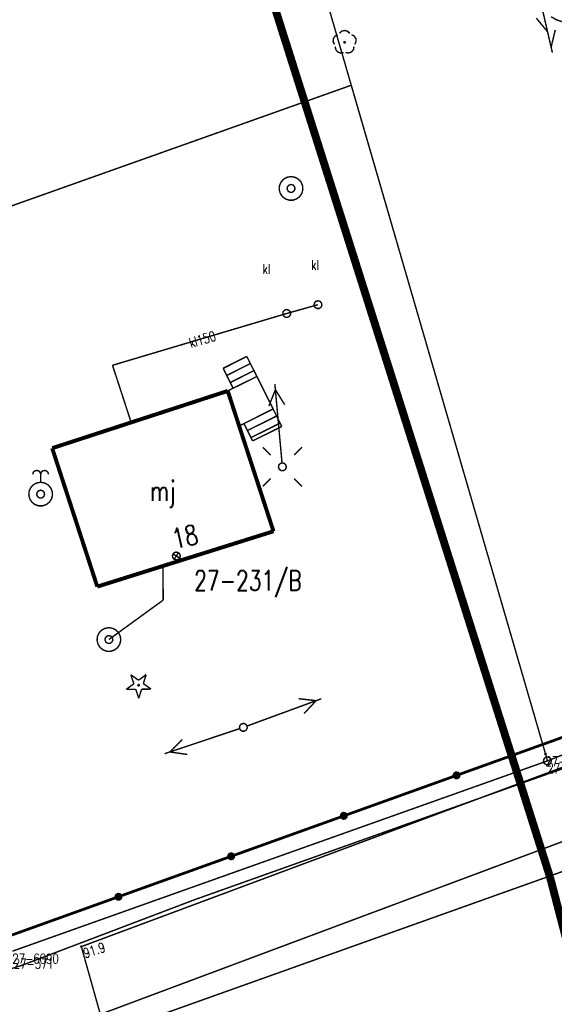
# Model space of a CAD drawing. Header units: metres. Extents: x 7542868 to 7543897, y 5828496 to 5830561.
# Tile 18 of 122: x 7543211 to 7543245, y 5829912 to 5829974. Entities that reach past the tile are written whole.
import ezdxf
from ezdxf.enums import TextEntityAlignment as Align

# ---------------------------------------------------------------- set-up
doc = ezdxf.new("R2010")
doc.units = ezdxf.units.M
doc.header["$MEASUREMENT"] = 0
for name, color, linetype in [('ADRESY_EADTD_T_0', 7, 'Continuous'), ('ADRESY_EAPADR_T_0', 7, 'Continuous'), ('BDOT500_KTJZ_L_0', 7, 'Continuous'), ('BDOT500_KTOK_L_1', 7, 'Continuous'), ('BDOT500_KTOK_L_4', 7, 'Continuous'), ('BDOT500_OBOP_T_0', 7, 'Continuous'), ('BDOT500_OBOP_T_1', 7, 'Continuous'), ('BDOT500_RTPW_T_0', 7, 'Continuous'), ('BUDYNKI_EGBB_E_T_0', 7, 'Continuous'), ('BUDYNKI_EGBB_L_0', 7, 'Continuous'), ('BUDYNKI_EGBE_L_3', 7, 'Continuous'), ('GESUT_SUPE_L_3', 7, 'Continuous'), ('GESUT_SUPK_E_T_1', 7, 'Continuous'), ('GESUT_SUPK_L_1', 7, 'Continuous'), ('GESUT_SUPP_L_6', 7, 'Continuous'), ('GESUT_SUPT_L_0', 7, 'Continuous'), ('GESUT_SUPW_L_1', 7, 'Continuous'), ('GESUT_SUSM_T_0', 7, 'Continuous'), ('GESUT_SUSM_T_3', 7, 'Continuous'), ('GESUT_SUUK_E_T_3', 7, 'Continuous'), ('GESUT_SUUK_T_2', 7, 'Continuous'), ('GESUT_SUUK_T_4', 7, 'Continuous'), ('GESUT_SUUW_T_1', 7, 'Continuous'), ('GESUT_SUUW_T_2', 7, 'Continuous'), ('GLOWNA_BAZA_DZIALKI', 7, 'Continuous'), ('GLOWNA_BAZA_NUMERY_PUNKTOW', 7, 'Continuous'), ('GLOWNA_BAZA_PUNKTY', 7, 'Continuous'), ('LINIA_DRZEW', 7, 'Continuous'), ('SZUMIN_511-1_DROGA_POM_UZUPEL__', 7, 'Continuous')]:
    doc.layers.add(name, color=color, linetype=linetype)
doc.styles.add('STYL_ARIAL', font='simplex', dxfattribs={"width": 0.75, "oblique": 0.1})

msp = doc.modelspace()

# ---------------------------------------------------------------- linework, layer by layer
at = {"layer": 'ADRESY_EAPADR_T_0', "color": 7, "const_width": 0.09}
for points in [[(7543220.5803, 5829940.3062), (7543220.7209, 5829940.2973), (7543220.8344, 5829940.2138), (7543220.8847, 5829940.0822), (7543220.8559, 5829939.9443), (7543220.7571, 5829939.8439), (7543220.6197, 5829939.8128), (7543220.4873, 5829939.8609), (7543220.402, 5829939.973), (7543220.3908, 5829940.1134), (7543220.4573, 5829940.2376), (7543220.5803, 5829940.3062)], [(7543220.8469, 5829939.9289), (7543220.4241, 5829940.1957)], [(7543220.5021, 5829939.8509), (7543220.7689, 5829940.2737)]]:
    msp.add_lwpolyline(points, dxfattribs=at)
at = {"layer": 'BDOT500_KTJZ_L_0', "color": 7, "const_width": 0.09}
for points in [[(7543214.63, 5829915.37), (7543251.96, 5829929.28)], [(7543251.44, 5829924.4), (7543215.83, 5829911.09)], [(7543215.83, 5829911.09), (7543214.63, 5829915.37)]]:
    msp.add_lwpolyline(points, dxfattribs=at)
at = {"layer": 'BDOT500_KTOK_L_1', "color": 7, "const_width": 0.09}
msp.add_lwpolyline([(7543245.7806, 5829973.8052), (7543245.3971, 5829973.7844), (7543245.0168, 5829973.8374), (7543244.6535, 5829973.962), (7543244.3208, 5829974.1538)], dxfattribs=at)
at = {"layer": 'BDOT500_KTOK_L_4', "color": 7, "const_width": 0.175}
for points in [[(7543238.3439, 5829926.1945), (7543245.4669, 5829928.7523)], [(7543231.2208, 5829923.6368), (7543238.3439, 5829926.1945)], [(7543238.2094, 5829926.0906), (7543238.174, 5829926.2013), (7543238.2182, 5829926.3089), (7543238.3211, 5829926.363), (7543238.4347, 5829926.3382), (7543238.5058, 5829926.2462), (7543238.5012, 5829926.13), (7543238.4229, 5829926.044), (7543238.3077, 5829926.0284), (7543238.2094, 5829926.0906)], [(7543224.0978, 5829921.0791), (7543231.2208, 5829923.6368)], [(7543231.0863, 5829923.5328), (7543231.051, 5829923.6436), (7543231.0951, 5829923.7512), (7543231.1981, 5829923.8053), (7543231.3117, 5829923.7805), (7543231.3828, 5829923.6885), (7543231.3781, 5829923.5723), (7543231.2999, 5829923.4863), (7543231.1846, 5829923.4707), (7543231.0863, 5829923.5328)], [(7543216.9747, 5829918.5213), (7543224.0978, 5829921.0791)], [(7543223.9633, 5829920.9751), (7543223.9279, 5829921.0859), (7543223.972, 5829921.1935), (7543224.075, 5829921.2475), (7543224.1886, 5829921.2227), (7543224.2597, 5829921.1307), (7543224.2551, 5829921.0145), (7543224.1768, 5829920.9285), (7543224.0616, 5829920.913), (7543223.9633, 5829920.9751)], [(7543209.8517, 5829915.9636), (7543216.9747, 5829918.5213)], [(7543216.8402, 5829918.4174), (7543216.8049, 5829918.5281), (7543216.849, 5829918.6357), (7543216.9519, 5829918.6898), (7543217.0656, 5829918.665), (7543217.1367, 5829918.573), (7543217.132, 5829918.4568), (7543217.0537, 5829918.3708), (7543216.9385, 5829918.3552), (7543216.8402, 5829918.4174)]]:
    msp.add_lwpolyline(points, dxfattribs=at)
at = {"layer": 'BDOT500_OBOP_T_0', "color": 3, "const_width": 0.09}
for points in [[(7543217.7561, 5829932.5567), (7543218.2459, 5829932.21)], [(7543217.9486, 5829931.9883), (7543217.7561, 5829932.5567)], [(7543218.2459, 5829932.21), (7543218.7269, 5829932.5687)], [(7543218.7269, 5829932.5687), (7543218.5486, 5829931.9958)], [(7543217.4676, 5829931.6296), (7543217.9486, 5829931.9883)], [(7543218.0676, 5829931.6371), (7543217.4676, 5829931.6296)], [(7543218.2601, 5829931.0687), (7543218.0676, 5829931.6371)], [(7543218.2498, 5829931.9396), (7543218.2816, 5829931.9264), (7543218.2948, 5829931.8946), (7543218.2816, 5829931.8628), (7543218.2498, 5829931.8496), (7543218.218, 5829931.8628), (7543218.2048, 5829931.8946), (7543218.218, 5829931.9264), (7543218.2498, 5829931.9396)], [(7543218.4384, 5829931.6417), (7543218.2601, 5829931.0687)], [(7543219.0384, 5829931.6491), (7543218.4384, 5829931.6417)], [(7543218.5486, 5829931.9958), (7543219.0384, 5829931.6491)]]:
    msp.add_lwpolyline(points, dxfattribs=at)
at = {"layer": 'BDOT500_OBOP_T_1', "color": 3, "const_width": 0.09}
for points in [[(7543230.6346, 5829972.4004), (7543230.547, 5829972.5731), (7543230.5573, 5829972.7665), (7543230.6627, 5829972.929), (7543230.835, 5829973.0172)], [(7543230.9463, 5829973.0981), (7543231.0835, 5829973.2348), (7543231.2706, 5829973.2848), (7543231.4577, 5829973.2348), (7543231.5949, 5829973.0981)], [(7543231.7061, 5829973.0172), (7543231.8785, 5829972.929), (7543231.9839, 5829972.7665), (7543231.9942, 5829972.5731), (7543231.9065, 5829972.4004)], [(7543231.2018, 5829971.8884), (7543231.0105, 5829971.8584), (7543230.8298, 5829971.928), (7543230.7078, 5829972.0784), (7543230.6771, 5829972.2696)], [(7543231.2706, 5829972.5797), (7543231.3024, 5829972.5665), (7543231.3156, 5829972.5347), (7543231.3024, 5829972.5029), (7543231.2706, 5829972.4897), (7543231.2388, 5829972.5029), (7543231.2256, 5829972.5347), (7543231.2388, 5829972.5665), (7543231.2706, 5829972.5797)], [(7543231.864, 5829972.2696), (7543231.8334, 5829972.0784), (7543231.7114, 5829971.928), (7543231.5307, 5829971.8584), (7543231.3393, 5829971.8884)]]:
    msp.add_lwpolyline(points, dxfattribs=at)
at = {"layer": 'BDOT500_RTPW_T_0', "color": 7, "const_width": 0.075}
msp.add_lwpolyline([(7543214.63, 5829915.415), (7543214.6618, 5829915.4018), (7543214.675, 5829915.37), (7543214.6618, 5829915.3382), (7543214.63, 5829915.325), (7543214.5982, 5829915.3382), (7543214.585, 5829915.37), (7543214.5982, 5829915.4018), (7543214.63, 5829915.415)], dxfattribs=at)
at = {"layer": 'BUDYNKI_EGBB_L_0', "color": 34, "const_width": 0.25}
for points in [[(7543212.7868, 5829946.8787), (7543223.8833, 5829950.4965)], [(7543223.8833, 5829950.4965), (7543226.7756, 5829941.6253)], [(7543215.6382, 5829938.1272), (7543212.7868, 5829946.8787)], [(7543226.7756, 5829941.6253), (7543215.6382, 5829938.1272)]]:
    msp.add_lwpolyline(points, dxfattribs=at)
at = {"layer": 'BUDYNKI_EGBE_L_3', "color": 7, "const_width": 0.09}
for points in [[(7543223.5933, 5829951.9347), (7543225.0883, 5829952.6752)], [(7543225.0883, 5829952.6752), (7543223.5989, 5829951.9234)], [(7543225.3136, 5829952.2289), (7543223.8214, 5829951.4756)], [(7543225.0883, 5829952.6752), (7543225.7273, 5829951.4095)], [(7543224.2222, 5829950.6689), (7543223.5933, 5829951.9347)], [(7543225.539, 5829951.7825), (7543224.0438, 5829951.0278)], [(7543225.7273, 5829951.4095), (7543224.2222, 5829950.6689)], [(7543226.7517, 5829949.3563), (7543225.7273, 5829951.4095)], [(7543224.2222, 5829950.6689), (7543223.8833, 5829950.4965)], [(7543223.8833, 5829950.4965), (7543224.6089, 5829948.2812)], [(7543224.9079, 5829948.4333), (7543226.7517, 5829949.3563)], [(7543226.7517, 5829949.3563), (7543227.2995, 5829948.25)], [(7543226.7517, 5829949.3563), (7543226.7517, 5829949.3563)], [(7543224.6089, 5829948.2812), (7543224.9079, 5829948.4333)], [(7543225.4556, 5829947.337), (7543224.9079, 5829948.4333)], [(7543226.9736, 5829948.9082), (7543225.1273, 5829947.9941)], [(7543227.1954, 5829948.4602), (7543225.3508, 5829947.5468)], [(7543227.2995, 5829948.25), (7543225.4556, 5829947.337)]]:
    msp.add_lwpolyline(points, dxfattribs=at)
at = {"layer": 'GESUT_SUPE_L_3', "color": 1, "const_width": 0.09}
for points in [[(7543227.3147, 5829945.9488), (7543226.8628, 5829950.9284)], [(7543226.4869, 5829949.5387), (7543226.8944, 5829950.5798)], [(7543227.4828, 5829949.6291), (7543226.8944, 5829950.5798)], [(7543225.1063, 5829929.3163), (7543229.8002, 5829931.0389)], [(7543228.3606, 5829931.0432), (7543229.4716, 5829930.9183)], [(7543228.7051, 5829930.1044), (7543229.4716, 5829930.9183)], [(7543219.8929, 5829927.5644), (7543224.6345, 5829929.1509)], [(7543220.2248, 5829927.6755), (7543221.0145, 5829928.4669)], [(7543220.2248, 5829927.6755), (7543221.3317, 5829927.5186)]]:
    msp.add_lwpolyline(points, dxfattribs=at)
at = {"layer": 'GESUT_SUPK_L_1', "color": 34, "const_width": 0.09}
for points in [[(7543229.5862, 5829955.9471), (7543227.6098, 5829955.3932)], [(7543227.6098, 5829955.3932), (7543229.5862, 5829955.9471)], [(7543216.6003, 5829952.1189), (7543227.6098, 5829955.3932)], [(7543216.6003, 5829952.1189), (7543227.6098, 5829955.3932)], [(7543217.7782, 5829948.5061), (7543216.6003, 5829952.1189)], [(7543217.7782, 5829948.5061), (7543216.6003, 5829952.1189)]]:
    msp.add_lwpolyline(points, dxfattribs=at)
at = {"layer": 'GESUT_SUPP_L_6', "color": 30, "const_width": 0.09}
for points in [[(7543253.2995, 5829929.5573), (7543221.7702, 5829918.3287)], [(7543221.7702, 5829918.3287), (7543210.8573, 5829914.1828)], [(7543210.8573, 5829914.1828), (7543196.0368, 5829909.5127)]]:
    msp.add_lwpolyline(points, dxfattribs=at)
at = {"layer": 'GESUT_SUPT_L_0', "color": 30, "const_width": 0.09}
for points in [[(7543244.4034, 5829971.8876), (7543243.2774, 5829976.7591)], [(7543244.0994, 5829973.2029), (7543243.387, 5829974.0646)], [(7543244.3246, 5829972.2286), (7543244.5866, 5829973.3155)]]:
    msp.add_lwpolyline(points, dxfattribs=at)
at = {"layer": 'GESUT_SUPW_L_1', "color": 5, "const_width": 0.09}
for points in [[(7543219.8048, 5829937.2761), (7543219.7883, 5829939.4307)], [(7543219.7883, 5829939.4307), (7543219.8048, 5829937.2761)], [(7543216.3716, 5829934.7818), (7543219.8048, 5829937.2761)], [(7543219.8048, 5829937.2761), (7543216.3716, 5829934.7818)]]:
    msp.add_lwpolyline(points, dxfattribs=at)
at = {"layer": 'GESUT_SUSM_T_0', "color": 7, "const_width": 0.09}
for points in [[(7543226.5948, 5829946.4423), (7543226.0998, 5829946.9373)], [(7543228.0798, 5829946.4423), (7543228.5747, 5829946.9373)], [(7543226.5948, 5829944.9574), (7543226.0998, 5829944.4624)], [(7543228.0798, 5829944.9574), (7543228.5747, 5829944.4624)]]:
    msp.add_lwpolyline(points, dxfattribs=at)
at = {"layer": 'GESUT_SUSM_T_3', "color": 7, "const_width": 0.09}
for points in [[(7543227.3373, 5829945.9499), (7543227.4724, 5829945.9102), (7543227.5647, 5829945.8037), (7543227.5847, 5829945.6643), (7543227.5262, 5829945.5361), (7543227.4077, 5829945.46), (7543227.2668, 5829945.46), (7543227.1483, 5829945.5361), (7543227.0898, 5829945.6643), (7543227.1099, 5829945.8037), (7543227.2021, 5829945.9102), (7543227.3373, 5829945.9499)], [(7543224.8716, 5829929.4802), (7543225.0067, 5829929.4405), (7543225.099, 5829929.334), (7543225.119, 5829929.1946), (7543225.0605, 5829929.0665), (7543224.942, 5829928.9903), (7543224.8011, 5829928.9903), (7543224.6826, 5829929.0665), (7543224.6241, 5829929.1946), (7543224.6442, 5829929.334), (7543224.7364, 5829929.4405), (7543224.8716, 5829929.4802)]]:
    msp.add_lwpolyline(points, dxfattribs=at)
at = {"layer": 'GESUT_SUUK_T_2', "color": 34, "const_width": 0.09}
for points in [[(7543229.5862, 5829956.1971), (7543229.7214, 5829956.1574), (7543229.8137, 5829956.0509), (7543229.8337, 5829955.9115), (7543229.7752, 5829955.7833), (7543229.6567, 5829955.7072), (7543229.5158, 5829955.7072), (7543229.3973, 5829955.7833), (7543229.3388, 5829955.9115), (7543229.3588, 5829956.0509), (7543229.4511, 5829956.1574), (7543229.5862, 5829956.1971)], [(7543227.6098, 5829955.6432), (7543227.745, 5829955.6035), (7543227.8372, 5829955.4971), (7543227.8573, 5829955.3576), (7543227.7987, 5829955.2295), (7543227.6802, 5829955.1533), (7543227.5394, 5829955.1533), (7543227.4209, 5829955.2295), (7543227.3623, 5829955.3576), (7543227.3824, 5829955.4971), (7543227.4746, 5829955.6035), (7543227.6098, 5829955.6432)]]:
    msp.add_lwpolyline(points, dxfattribs=at)
at = {"layer": 'GESUT_SUUK_T_4', "color": 7, "const_width": 0.09}
for points in [[(7543229.5862, 5829956.1971), (7543229.7214, 5829956.1574), (7543229.8137, 5829956.0509), (7543229.8337, 5829955.9115), (7543229.7752, 5829955.7833), (7543229.6567, 5829955.7072), (7543229.5158, 5829955.7072), (7543229.3973, 5829955.7833), (7543229.3388, 5829955.9115), (7543229.3588, 5829956.0509), (7543229.4511, 5829956.1574), (7543229.5862, 5829956.1971)], [(7543227.6098, 5829955.6432), (7543227.745, 5829955.6035), (7543227.8372, 5829955.4971), (7543227.8573, 5829955.3576), (7543227.7987, 5829955.2295), (7543227.6802, 5829955.1533), (7543227.5394, 5829955.1533), (7543227.4209, 5829955.2295), (7543227.3623, 5829955.3576), (7543227.3824, 5829955.4971), (7543227.4746, 5829955.6035), (7543227.6098, 5829955.6432)]]:
    msp.add_lwpolyline(points, dxfattribs=at)
at = {"layer": 'GESUT_SUUW_T_1', "color": 7, "const_width": 0.09}
for points in [[(7543227.8848, 5829964.0463), (7543228.1283, 5829964.0057), (7543228.3455, 5829963.8882), (7543228.5127, 5829963.7065), (7543228.6119, 5829963.4804), (7543228.6322, 5829963.2344), (7543228.5716, 5829962.9951), (7543228.4366, 5829962.7884), (7543228.2418, 5829962.6367), (7543228.0082, 5829962.5566), (7543227.7614, 5829962.5566), (7543227.5278, 5829962.6367), (7543227.333, 5829962.7884), (7543227.198, 5829962.9951), (7543227.1374, 5829963.2344), (7543227.1578, 5829963.4804), (7543227.2569, 5829963.7065), (7543227.4241, 5829963.8882), (7543227.6413, 5829964.0057), (7543227.8848, 5829964.0463)], [(7543227.8848, 5829963.5463), (7543228.02, 5829963.5066), (7543228.1122, 5829963.4002), (7543228.1323, 5829963.2607), (7543228.0737, 5829963.1326), (7543227.9552, 5829963.0564), (7543227.8144, 5829963.0564), (7543227.6959, 5829963.1326), (7543227.6373, 5829963.2607), (7543227.6574, 5829963.4002), (7543227.7496, 5829963.5066), (7543227.8848, 5829963.5463)], [(7543216.3716, 5829935.5318), (7543216.6151, 5829935.4912), (7543216.8323, 5829935.3737), (7543216.9995, 5829935.192), (7543217.0987, 5829934.9659), (7543217.1191, 5829934.7199), (7543217.0584, 5829934.4806), (7543216.9234, 5829934.2739), (7543216.7286, 5829934.1222), (7543216.4951, 5829934.0421), (7543216.2482, 5829934.0421), (7543216.0147, 5829934.1222), (7543215.8198, 5829934.2739), (7543215.6848, 5829934.4806), (7543215.6242, 5829934.7199), (7543215.6446, 5829934.9659), (7543215.7437, 5829935.192), (7543215.911, 5829935.3737), (7543216.1281, 5829935.4912), (7543216.3716, 5829935.5318)], [(7543216.3716, 5829935.0318), (7543216.5068, 5829934.9921), (7543216.599, 5829934.8857), (7543216.6191, 5829934.7462), (7543216.5606, 5829934.6181), (7543216.442, 5829934.542), (7543216.3012, 5829934.542), (7543216.1827, 5829934.6181), (7543216.1242, 5829934.7462), (7543216.1442, 5829934.8857), (7543216.2365, 5829934.9921), (7543216.3716, 5829935.0318)]]:
    msp.add_lwpolyline(points, dxfattribs=at)
at = {"layer": 'GESUT_SUUW_T_2', "color": 7, "const_width": 0.09}
for points in [[(7543211.5569, 5829945.2232), (7543211.5904, 5829945.3482), (7543211.6819, 5829945.4397), (7543211.8069, 5829945.4732), (7543211.9319, 5829945.4397), (7543212.0234, 5829945.3482), (7543212.0569, 5829945.2232)], [(7543212.0569, 5829945.2232), (7543212.0904, 5829945.3482), (7543212.1819, 5829945.4397), (7543212.3069, 5829945.4732), (7543212.4319, 5829945.4397), (7543212.5234, 5829945.3482), (7543212.5569, 5829945.2232)], [(7543212.0569, 5829944.7232), (7543212.3005, 5829944.6825), (7543212.5176, 5829944.565), (7543212.6848, 5829944.3834), (7543212.784, 5829944.1573), (7543212.8044, 5829943.9112), (7543212.7438, 5829943.6719), (7543212.6087, 5829943.4652), (7543212.4139, 5829943.3136), (7543212.1804, 5829943.2334), (7543211.9335, 5829943.2334), (7543211.7, 5829943.3136), (7543211.5051, 5829943.4652), (7543211.3701, 5829943.6719), (7543211.3095, 5829943.9112), (7543211.3299, 5829944.1573), (7543211.4291, 5829944.3834), (7543211.5963, 5829944.565), (7543211.8134, 5829944.6825), (7543212.0569, 5829944.7232)], [(7543212.0569, 5829944.7232), (7543212.0569, 5829945.2232)], [(7543212.0569, 5829944.2232), (7543212.1921, 5829944.1835), (7543212.2843, 5829944.077), (7543212.3044, 5829943.9376), (7543212.2459, 5829943.8094), (7543212.1274, 5829943.7333), (7543211.9865, 5829943.7333), (7543211.868, 5829943.8094), (7543211.8095, 5829943.9376), (7543211.8295, 5829944.077), (7543211.9218, 5829944.1835), (7543212.0569, 5829944.2232)]]:
    msp.add_lwpolyline(points, dxfattribs=at)
at = {"layer": 'GLOWNA_BAZA_DZIALKI', "color": 92, "lineweight": 20, "const_width": 0.09}
for points in [[(7543243.97, 5829927.55), (7543211.52, 5830039.27)], [(7543244.09, 5829927.11), (7543258.96, 5829933.02)], [(7543244.09, 5829927.11), (7543243.97, 5829927.55)], [(7543210.27, 5829915.08), (7543244.09, 5829927.11)], [(7543260.86, 5829925.76), (7543133.36, 5829880.28)]]:
    msp.add_lwpolyline(points, dxfattribs=at)
at = {"layer": 'GLOWNA_BAZA_PUNKTY', "color": 7, "const_width": 0.09}
for points in [[(7543244.09, 5829927.36), (7543244.2252, 5829927.3203), (7543244.3174, 5829927.2139), (7543244.3375, 5829927.0744), (7543244.2789, 5829926.9463), (7543244.1604, 5829926.8701), (7543244.0196, 5829926.8701), (7543243.9011, 5829926.9463), (7543243.8425, 5829927.0744), (7543243.8626, 5829927.2139), (7543243.9548, 5829927.3203), (7543244.09, 5829927.36)], [(7543243.97, 5829927.595), (7543244.0018, 5829927.5818), (7543244.015, 5829927.55), (7543244.0018, 5829927.5182), (7543243.97, 5829927.505), (7543243.9382, 5829927.5182), (7543243.925, 5829927.55), (7543243.9382, 5829927.5818), (7543243.97, 5829927.595)]]:
    msp.add_lwpolyline(points, dxfattribs=at)
at = {"layer": 'LINIA_DRZEW', "color": 6}
msp.add_point((7543214.6268, 5829915.3682), dxfattribs=at)
at = {"layer": 'SZUMIN_511-1_DROGA_POM_UZUPEL__', "color": 3}
for points, const_width in [([(7543244.256, 5829919.764), (7543137.16, 5830258.11)], 0.5), ([(7543231.69, 5829969.82), (7543197.57, 5829957.7)], 0.09), ([(7543243.97, 5829927.55), (7543231.69, 5829969.82)], 0.09), ([(7543258.96, 5829933.02), (7543244.09, 5829927.11)], 0.09), ([(7543244.09, 5829927.11), (7543243.97, 5829927.55)], 0.09), ([(7543334.685, 5829572.505), (7543244.256, 5829919.764)], 0.5)]:
    msp.add_lwpolyline(points, dxfattribs=dict(at, const_width=const_width))
at = {"layer": 'SZUMIN_511-1_DROGA_POM_UZUPEL__', "color": 7, "const_width": 0.09}
for points in [[(7543231.69, 5829969.82), (7543197.57, 5829957.7)], [(7543243.97, 5829927.55), (7543231.69, 5829969.82)], [(7543258.96, 5829933.02), (7543244.09, 5829927.11)], [(7543244.09, 5829927.11), (7543243.97, 5829927.55)], [(7543244.09, 5829927.11), (7543210.27, 5829915.08)], [(7543133.36, 5829880.28), (7543260.86, 5829925.76)]]:
    msp.add_lwpolyline(points, dxfattribs=at)

# ---------------------------------------------------------------- texts
at = {"layer": 'ADRESY_EADTD_T_0', "color": 214, "style": 'STYL_ARIAL', "width": 0.75}
msp.add_text('18', height=1.25, rotation=12.7491, dxfattribs=at).set_placement((7543220.6202, 5829940.1301), align=Align.BOTTOM_LEFT)
at = {"layer": 'BDOT500_RTPW_T_0', "color": 7, "style": 'STYL_ARIAL', "width": 0.75}
msp.add_text('91.9', height=0.625, rotation=18.2435, dxfattribs=at).set_placement((7543214.6789, 5829915.2216), align=Align.TOP_LEFT)
at = {"layer": 'BUDYNKI_EGBB_E_T_0', "color": 7, "style": 'STYL_ARIAL', "width": 0.75}
msp.add_text('mj', height=1.25, dxfattribs=at).set_placement((7543219.7712, 5829944.1778), align=Align.MIDDLE_CENTER)
at = {"layer": 'GESUT_SUPK_E_T_1', "color": 34, "style": 'STYL_ARIAL', "width": 0.75}
msp.add_text('kl150', height=0.625, rotation=16.563, dxfattribs=at).set_placement((7543222.2839, 5829953.7549), align=Align.MIDDLE_CENTER)
at = {"layer": 'GESUT_SUUK_E_T_3', "color": 7, "style": 'STYL_ARIAL', "width": 0.75}
for p in [(7543226.0785, 5829957.7038), (7543229.1518, 5829957.9599)]:
    msp.add_text('kl', height=0.625, dxfattribs=at).set_placement(p, align=Align.BOTTOM_LEFT)
at = {"layer": 'GLOWNA_BAZA_NUMERY_PUNKTOW', "color": 7, "style": 'STYL_ARIAL', "width": 0.75}
for s, p in [('27-6047', (7543243.97, 5829927.3937)), ('27-6089', (7543244.09, 5829926.9538)), ('27-6090', (7543210.27, 5829914.9238)), ('27-371', (7543210.36, 5829914.6037))]:
    msp.add_text(s, height=0.625, dxfattribs=at).set_placement(p, align=Align.TOP_LEFT)
at = {"layer": 'SZUMIN_511-1_DROGA_POM_UZUPEL__', "color": 7, "style": 'STYL_ARIAL', "width": 0.75}
msp.add_text('27-231/B', height=1.25, dxfattribs=at).set_placement((7543221.76, 5829939.1375), align=Align.TOP_LEFT)

doc.saveas('drawing.dxf')
